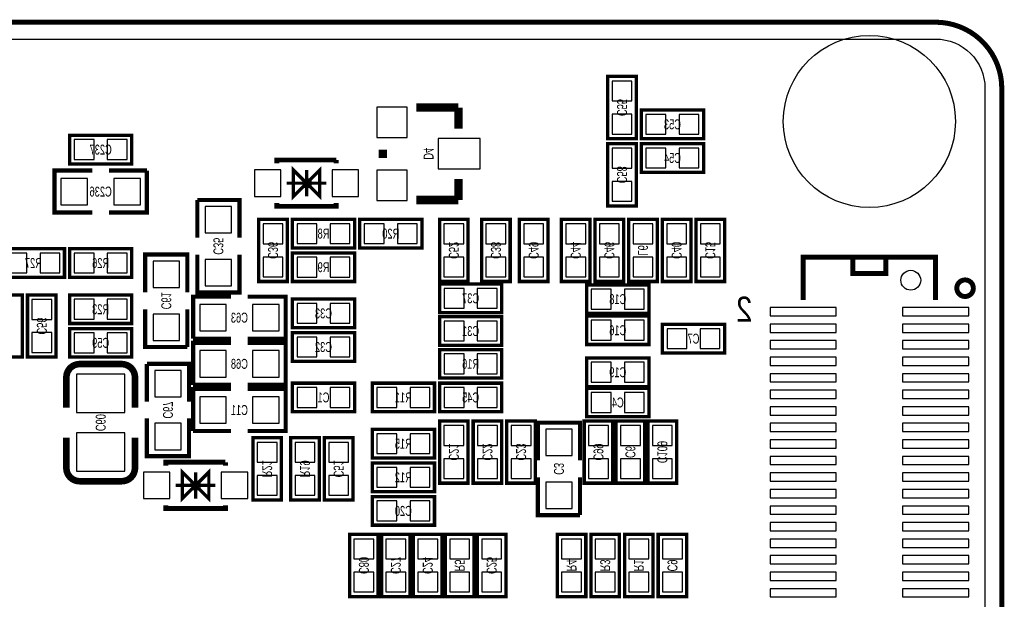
# Model space of a CAD drawing. Extents: x -0.1 to 45.1, y -0.1 to 62.1.
# Tile 4 of 4: x 15.3 to 45.1, y 44.6 to 62.1. Entities that reach past the tile are written whole.
import ezdxf
from ezdxf.enums import TextEntityAlignment as Align

# ---------------------------------------------------------------- set-up
doc = ezdxf.new("R2010")
doc.units = 0
doc.header["$MEASUREMENT"] = 0
for name, color, linetype in [('BG_OUTLINE', 3, 'CONTINUOUS'), ('PG_SILKSCREEN_BOTTOM', 150, 'CONTINUOUS'), ('PIN_BOTTOM', 202, 'CONTINUOUS'), ('RD_SILKSCREEN_BOTTOM', 122, 'CONTINUOUS'), ('RKI_ALL', 2, 'CONTINUOUS')]:
    doc.layers.add(name, color=color, linetype=linetype)

msp = doc.modelspace()

# ---------------------------------------------------------------- linework, layer by layer
at = {"layer": 'BG_OUTLINE', "const_width": 0.1524}
msp.add_lwpolyline([(1.999996, 0, -0.414212), (0, 1.999996), (0, 60.000007, -0.414212), (1.999996, 62.000003), (42.99999, 62.000003, -0.414214), (45.000012, 60.000007), (45.000012, 8.255)], format="xyb", dxfattribs=at)
at = {"layer": 'BG_OUTLINE'}
msp.add_lwpolyline([(45.000012, 60.000007, 0.414214), (42.99999, 62.000003), (1.999996, 62.000003, 0.414212), (0, 60.000007), (0, 1.999996, 0.414212), (1.999996, 0), (42.99999, 0, 0.414215), (45.000012, 1.999996), (45.000012, 8.255)], format="xyb", close=True, dxfattribs=at)
at = {"layer": 'PG_SILKSCREEN_BOTTOM'}
for points, const_width in [([(33.9598, 58.480198), (33.9598, 60.359798), (33.0962, 60.359798), (33.0962, 58.480198), (33.9598, 58.480198)], 0.1016), ([(28.5877, 59.419998), (27.3177, 59.419998)], 0.254), ([(28.5877, 58.784998), (28.5877, 59.419998)], 0.254), ([(34.1122, 58.480198), (35.9918, 58.480198), (35.9918, 59.343798), (34.1122, 59.343798), (34.1122, 58.480198)], 0.1016), ([(18.7198, 58.581798), (16.8402, 58.581798), (16.8402, 57.718198), (18.7198, 57.718198), (18.7198, 58.581798)], 0.1016), ([(33.0962, 58.327798), (33.0962, 56.448198), (33.9598, 56.448198), (33.9598, 58.327798), (33.0962, 58.327798)], 0.1016), ([(34.1122, 57.464198), (35.9918, 57.464198), (35.9918, 58.327798), (34.1122, 58.327798), (34.1122, 57.464198)], 0.1016), ([(26.3017, 57.895998), (26.3017, 58.149998)], 0.254), ([(24.897918, 57.834022), (23.097922, 57.834022), (23.097922, 57.734022)], 0.150012), ([(24.897918, 57.834022), (24.897918, 57.734022)], 0.150012), ([(17.526, 57.514998), (16.383, 57.514998), (16.383, 56.244998), (17.526, 56.244998)], 0.127), ([(18.034, 56.244998), (19.177, 56.244998), (19.177, 57.514998)], 0.127), ([(19.177, 57.514998), (18.034, 57.514998)], 0.127), ([(23.99792, 57.134023), (24.397919, 56.734024), (24.397919, 57.534023), (23.99792, 57.134023), (23.597921, 57.534023), (23.597921, 56.734024), (23.99792, 57.134023)], 0.1), ([(23.99792, 56.734024), (23.99792, 57.534023)], 0.1), ([(24.597919, 57.134023), (23.397921, 57.134023)], 0.1), ([(28.5877, 57.260998), (28.5877, 56.625998)], 0.254), ([(21.971, 55.482998), (21.971, 56.625998), (20.701, 56.625998)], 0.127), ([(20.701, 56.625998), (20.701, 55.482998)], 0.127), ([(24.897918, 56.534025), (24.897918, 56.434025), (23.097922, 56.434025), (23.097922, 56.534025)], 0.150012), ([(28.5877, 56.625998), (27.3177, 56.625998)], 0.254), ([(22.5552, 56.041798), (22.5552, 54.162198), (23.4188, 54.162198), (23.4188, 56.041798), (22.5552, 56.041798)], 0.1016), ([(25.4508, 56.041798), (23.5712, 56.041798), (23.5712, 55.178198), (25.4508, 55.178198), (25.4508, 56.041798)], 0.1016), ([(27.4828, 56.041798), (25.6032, 56.041798), (25.6032, 55.178198), (27.4828, 55.178198), (27.4828, 56.041798)], 0.1016), ([(28.0162, 56.041798), (28.0162, 54.162198), (28.8798, 54.162198), (28.8798, 56.041798), (28.0162, 56.041798)], 0.1016), ([(30.1498, 54.162198), (30.1498, 56.041798), (29.2862, 56.041798), (29.2862, 54.162198), (30.1498, 54.162198)], 0.1016), ([(31.2928, 54.162198), (31.2928, 56.041798), (30.4292, 56.041798), (30.4292, 54.162198), (31.2928, 54.162198)], 0.1016), ([(32.5628, 54.162198), (32.5628, 56.041798), (31.6992, 56.041798), (31.6992, 54.162198), (32.5628, 54.162198)], 0.1016), ([(32.7152, 56.041798), (32.7152, 54.162198), (33.5788, 54.162198), (33.5788, 56.041798), (32.7152, 56.041798)], 0.1016), ([(33.7312, 56.041798), (33.7312, 54.162198), (34.5948, 54.162198), (34.5948, 56.041798), (33.7312, 56.041798)], 0.1016), ([(35.6108, 54.162198), (35.6108, 56.041798), (34.7472, 56.041798), (34.7472, 54.162198), (35.6108, 54.162198)], 0.1016), ([(36.6268, 54.162198), (36.6268, 56.041798), (35.7632, 56.041798), (35.7632, 54.162198), (36.6268, 54.162198)], 0.1016), ([(14.8082, 54.289198), (16.6878, 54.289198), (16.6878, 55.152798), (14.8082, 55.152798), (14.8082, 54.289198)], 0.1016), ([(16.8402, 54.289198), (18.7198, 54.289198), (18.7198, 55.152798), (16.8402, 55.152798), (16.8402, 54.289198)], 0.1016), ([(20.3962, 53.831998), (20.3962, 54.974998), (19.1262, 54.974998), (19.1262, 53.831998)], 0.127), ([(20.701, 54.974998), (20.701, 53.831998), (21.971, 53.831998), (21.971, 54.974998)], 0.127), ([(25.4508, 55.025798), (23.5712, 55.025798), (23.5712, 54.162198), (25.4508, 54.162198), (25.4508, 55.025798)], 0.1016), ([(38.999998, 53.599994), (38.999998, 54.899992), (42.99999, 54.899992), (42.99999, 53.599994)], 0.150012), ([(40.999994, 54.899992), (41.499993, 54.899992), (41.499993, 54.399993), (40.499995, 54.399993), (40.499995, 54.899992)], 0.150012), ([(28.0162, 53.222398), (29.8958, 53.222398), (29.8958, 54.085998), (28.0162, 54.085998), (28.0162, 53.222398)], 0.1016), ([(34.3408, 54.060598), (32.4612, 54.060598), (32.4612, 53.196998), (34.3408, 53.196998), (34.3408, 54.060598)], 0.1016), ([(15.4178, 51.876198), (15.4178, 53.755798), (14.5542, 53.755798), (14.5542, 51.876198), (15.4178, 51.876198)], 0.1016), ([(15.5702, 53.755798), (15.5702, 51.876198), (16.4338, 51.876198), (16.4338, 53.755798), (15.5702, 53.755798)], 0.1016), ([(18.7198, 53.755798), (16.8402, 53.755798), (16.8402, 52.892198), (18.7198, 52.892198), (18.7198, 53.755798)], 0.1016), ([(21.717, 53.704998), (20.574, 53.704998), (20.574, 52.434998)], 0.127), ([(22.225, 52.434998), (23.368, 52.434998), (23.368, 53.704998), (22.225, 53.704998)], 0.127), ([(25.4508, 53.628798), (23.5712, 53.628798), (23.5712, 52.765198), (25.4508, 52.765198), (25.4508, 53.628798)], 0.1016), ([(19.1262, 53.323998), (19.1262, 52.180998), (20.3962, 52.180998)], 0.127), ([(20.3962, 52.180998), (20.3962, 53.323998)], 0.127), ([(28.0162, 52.231798), (29.8958, 52.231798), (29.8958, 53.095398), (28.0162, 53.095398), (28.0162, 52.231798)], 0.1016), ([(34.3408, 53.120798), (32.4612, 53.120798), (32.4612, 52.257198), (34.3408, 52.257198), (34.3408, 53.120798)], 0.1016), ([(18.7198, 52.739798), (16.8402, 52.739798), (16.8402, 51.876198), (18.7198, 51.876198), (18.7198, 52.739798)], 0.1016), ([(25.4508, 52.612798), (23.5712, 52.612798), (23.5712, 51.749198), (25.4508, 51.749198), (25.4508, 52.612798)], 0.1016), ([(36.6268, 52.866798), (34.7472, 52.866798), (34.7472, 52.003198), (36.6268, 52.003198), (36.6268, 52.866798)], 0.1016), ([(20.574, 52.434998), (21.717, 52.434998)], 0.127), ([(21.717, 52.307998), (20.574, 52.307998), (20.574, 51.037998)], 0.127), ([(22.225, 51.037998), (23.368, 51.037998), (23.368, 52.307998), (22.225, 52.307998)], 0.127), ([(28.0162, 51.241198), (29.8958, 51.241198), (29.8958, 52.104798), (28.0162, 52.104798), (28.0162, 51.241198)], 0.1016), ([(34.3408, 51.850798), (32.4612, 51.850798), (32.4612, 50.987198), (34.3408, 50.987198), (34.3408, 51.850798)], 0.1016), ([(20.447, 50.529998), (20.447, 51.672998), (19.177, 51.672998)], 0.127), ([(19.177, 51.672998), (19.177, 50.529998)], 0.127), ([(18.814999, 51.265099), (18.814999, 50.345111)], 0.199898), ([(20.574, 51.037998), (21.717, 51.037998)], 0.127), ([(21.717, 50.910998), (20.574, 50.910998), (20.574, 49.640998)], 0.127), ([(22.225, 49.640998), (23.368, 49.640998), (23.368, 50.910998), (22.225, 50.910998)], 0.127), ([(25.4508, 51.088798), (23.5712, 51.088798), (23.5712, 50.225198), (25.4508, 50.225198), (25.4508, 51.088798)], 0.1016), ([(25.9842, 50.225198), (27.8638, 50.225198), (27.8638, 51.088798), (25.9842, 51.088798), (25.9842, 50.225198)], 0.1016), ([(28.0162, 50.225198), (29.8958, 50.225198), (29.8958, 51.088798), (28.0162, 51.088798), (28.0162, 50.225198)], 0.1016), ([(34.3408, 50.936398), (32.4612, 50.936398), (32.4612, 50.072798), (34.3408, 50.072798), (34.3408, 50.936398)], 0.1016), ([(19.177, 50.021998), (19.177, 48.878998), (20.447, 48.878998), (20.447, 50.021998)], 0.127), ([(28.8798, 48.066198), (28.8798, 49.945798), (28.0162, 49.945798), (28.0162, 48.066198), (28.8798, 48.066198)], 0.1016), ([(29.8958, 48.066198), (29.8958, 49.945798), (29.0322, 49.945798), (29.0322, 48.066198), (29.8958, 48.066198)], 0.1016), ([(30.9118, 48.066198), (30.9118, 49.945798), (30.0482, 49.945798), (30.0482, 48.066198), (30.9118, 48.066198)], 0.1016), ([(32.385, 49.945798), (32.385, 48.066198), (33.2486, 48.066198), (33.2486, 49.945798), (32.385, 49.945798)], 0.1016), ([(33.3502, 49.945798), (33.3502, 48.066198), (34.2138, 48.066198), (34.2138, 49.945798), (33.3502, 49.945798)], 0.1016), ([(34.3154, 49.945798), (34.3154, 48.066198), (35.179, 48.066198), (35.179, 49.945798), (34.3154, 49.945798)], 0.1016), ([(20.574, 49.640998), (21.717, 49.640998)], 0.127), ([(25.9842, 48.828198), (27.8638, 48.828198), (27.8638, 49.691798), (25.9842, 49.691798), (25.9842, 48.828198)], 0.1016), ([(32.258, 48.751998), (32.258, 49.894998), (30.988, 49.894998), (30.988, 48.751998)], 0.127), ([(16.745001, 48.524897), (16.745001, 49.44491)], 0.199898), ([(23.241, 47.558198), (23.241, 49.437798), (22.3774, 49.437798), (22.3774, 47.558198), (23.241, 47.558198)], 0.1016), ([(24.384, 47.558198), (24.384, 49.437798), (23.5204, 49.437798), (23.5204, 47.558198), (24.384, 47.558198)], 0.1016), ([(24.5364, 49.437798), (24.5364, 47.558198), (25.4, 47.558198), (25.4, 49.437798), (24.5364, 49.437798)], 0.1016), ([(21.547226, 48.698099), (19.74723, 48.698099), (19.74723, 48.598099)], 0.150012), ([(20.647228, 47.998101), (21.047227, 47.598101), (21.047227, 48.3981), (20.647228, 47.998101), (20.247229, 48.3981), (20.247229, 47.598101), (20.647228, 47.998101)], 0.1), ([(21.547226, 48.698099), (21.547226, 48.598099)], 0.150012), ([(25.9842, 47.812198), (27.8638, 47.812198), (27.8638, 48.675798), (25.9842, 48.675798), (25.9842, 47.812198)], 0.1016), ([(20.647228, 47.598101), (20.647228, 48.3981)], 0.1), ([(30.988, 48.243998), (30.988, 47.100998), (32.258, 47.100998)], 0.127), ([(32.258, 47.100998), (32.258, 48.243998)], 0.127), ([(21.247227, 47.998101), (20.047229, 47.998101)], 0.1), ([(27.8638, 47.659798), (25.9842, 47.659798), (25.9842, 46.796198), (27.8638, 46.796198), (27.8638, 47.659798)], 0.1016), ([(21.547226, 47.398102), (21.547226, 47.298102), (19.74723, 47.298102), (19.74723, 47.398102)], 0.150012), ([(26.162, 44.637198), (26.162, 46.516798), (25.2984, 46.516798), (25.2984, 44.637198), (26.162, 44.637198)], 0.1016), ([(27.1272, 44.637198), (27.1272, 46.516798), (26.2636, 46.516798), (26.2636, 44.637198), (27.1272, 44.637198)], 0.1016), ([(28.0924, 44.637198), (28.0924, 46.516798), (27.2288, 46.516798), (27.2288, 44.637198), (28.0924, 44.637198)], 0.1016), ([(28.194, 46.516798), (28.194, 44.637198), (29.0576, 44.637198), (29.0576, 46.516798), (28.194, 46.516798)], 0.1016), ([(29.1592, 46.516798), (29.1592, 44.637198), (30.0228, 44.637198), (30.0228, 46.516798), (29.1592, 46.516798)], 0.1016), ([(32.4358, 44.637198), (32.4358, 46.516798), (31.5722, 46.516798), (31.5722, 44.637198), (32.4358, 44.637198)], 0.1016), ([(33.4518, 44.637198), (33.4518, 46.516798), (32.5882, 46.516798), (32.5882, 44.637198), (33.4518, 44.637198)], 0.1016), ([(33.6042, 46.516798), (33.6042, 44.637198), (34.4678, 44.637198), (34.4678, 46.516798), (33.6042, 46.516798)], 0.1016), ([(34.6202, 46.516798), (34.6202, 44.637198), (35.4838, 44.637198), (35.4838, 46.516798), (34.6202, 46.516798)], 0.1016)]:
    msp.add_lwpolyline(points, dxfattribs=dict(at, const_width=const_width))
for points, const_width in [([(44.141212, 53.958998, 1.000012), (43.641213, 53.958998, 0.999988), (44.141212, 53.958998)], 0.150012), ([(16.745001, 50.345111), (16.745001, 51.265099, -0.414207), (17.145, 51.665099)], 0.199898), ([(17.145, 51.665099), (18.415, 51.665099, -0.414219), (18.814999, 51.265099)], 0.199898), ([(18.814999, 49.44491), (18.814999, 48.524897, -0.41438), (18.415, 48.125101)], 0.199898), ([(18.415, 48.125101), (17.145, 48.124897, -0.414206), (16.745001, 48.524897)], 0.199898)]:
    msp.add_lwpolyline(points, format="xyb", dxfattribs=dict(at, const_width=const_width))
at = {"layer": 'PIN_BOTTOM'}
for points in [[(33.228305, 59.620201), (33.827695, 59.620201), (33.827695, 60.21959), (33.228305, 60.21959)], [(26.1239, 58.518298), (27.0383, 58.518298), (27.0383, 59.432698), (26.1239, 59.432698)], [(33.228305, 58.620406), (33.827695, 58.620406), (33.827695, 59.219795), (33.228305, 59.219795)], [(34.252408, 59.211693), (34.252408, 58.612303), (34.851797, 58.612303), (34.851797, 59.211693)], [(35.252203, 59.211693), (35.252203, 58.612303), (35.851592, 58.612303), (35.851592, 59.211693)], [(17.579797, 57.850303), (17.579797, 58.449693), (16.980408, 58.449693), (16.980408, 57.850303)], [(18.579592, 57.850303), (18.579592, 58.449693), (17.980203, 58.449693), (17.980203, 57.850303)], [(27.9781, 57.565798), (29.2481, 57.565798), (29.2481, 58.480198), (27.9781, 58.480198)], [(33.827695, 58.18759), (33.228305, 58.18759), (33.228305, 57.588201), (33.827695, 57.588201)], [(34.252408, 58.195693), (34.252408, 57.596303), (34.851797, 57.596303), (34.851797, 58.195693)], [(35.252203, 58.195693), (35.252203, 57.596303), (35.851592, 57.596303), (35.851592, 58.195693)], [(23.222915, 56.734024), (23.222915, 57.534023), (22.422917, 57.534023), (22.422917, 56.734024)], [(25.572923, 56.734024), (25.572923, 57.534023), (24.772925, 57.534023), (24.772925, 56.734024)], [(26.1239, 56.613298), (27.0383, 56.613298), (27.0383, 57.527698), (26.1239, 57.527698)], [(17.37995, 56.479948), (17.37995, 57.280048), (16.57985, 57.280048), (16.57985, 56.479948)], [(18.98015, 56.479948), (18.98015, 57.280048), (18.18005, 57.280048), (18.18005, 56.479948)], [(33.827695, 57.187795), (33.228305, 57.187795), (33.228305, 56.588406), (33.827695, 56.588406)], [(21.73605, 56.429148), (20.93595, 56.429148), (20.93595, 55.629048), (21.73605, 55.629048)], [(23.286695, 55.90159), (22.687305, 55.90159), (22.687305, 55.302201), (23.286695, 55.302201)], [(24.310797, 55.310303), (24.310797, 55.909693), (23.711408, 55.909693), (23.711408, 55.310303)], [(25.310592, 55.310303), (25.310592, 55.909693), (24.711203, 55.909693), (24.711203, 55.310303)], [(26.342797, 55.310303), (26.342797, 55.909693), (25.743408, 55.909693), (25.743408, 55.310303)], [(27.342592, 55.310303), (27.342592, 55.909693), (26.743203, 55.909693), (26.743203, 55.310303)], [(28.747695, 55.90159), (28.148305, 55.90159), (28.148305, 55.302201), (28.747695, 55.302201)], [(29.418305, 55.302201), (30.017695, 55.302201), (30.017695, 55.90159), (29.418305, 55.90159)], [(30.561305, 55.302201), (31.160695, 55.302201), (31.160695, 55.90159), (30.561305, 55.90159)], [(31.831305, 55.302201), (32.430695, 55.302201), (32.430695, 55.90159), (31.831305, 55.90159)], [(33.446695, 55.90159), (32.847305, 55.90159), (32.847305, 55.302201), (33.446695, 55.302201)], [(34.462695, 55.90159), (33.863305, 55.90159), (33.863305, 55.302201), (34.462695, 55.302201)], [(34.879305, 55.302201), (35.478695, 55.302201), (35.478695, 55.90159), (34.879305, 55.90159)], [(35.895305, 55.302201), (36.494695, 55.302201), (36.494695, 55.90159), (35.895305, 55.90159)], [(14.948408, 55.020693), (14.948408, 54.421303), (15.547797, 54.421303), (15.547797, 55.020693)], [(15.948203, 55.020693), (15.948203, 54.421303), (16.547592, 54.421303), (16.547592, 55.020693)], [(16.980408, 55.020693), (16.980408, 54.421303), (17.579797, 54.421303), (17.579797, 55.020693)], [(17.980203, 55.020693), (17.980203, 54.421303), (18.579592, 54.421303), (18.579592, 55.020693)], [(19.36115, 53.978048), (20.16125, 53.978048), (20.16125, 54.778148), (19.36115, 54.778148)], [(21.73605, 54.828948), (20.93595, 54.828948), (20.93595, 54.028848), (21.73605, 54.028848)], [(23.286695, 54.901795), (22.687305, 54.901795), (22.687305, 54.302406), (23.286695, 54.302406)], [(24.310797, 54.294303), (24.310797, 54.893693), (23.711408, 54.893693), (23.711408, 54.294303)], [(25.310592, 54.294303), (25.310592, 54.893693), (24.711203, 54.893693), (24.711203, 54.294303)], [(28.747695, 54.901795), (28.148305, 54.901795), (28.148305, 54.302406), (28.747695, 54.302406)], [(29.418305, 54.302406), (30.017695, 54.302406), (30.017695, 54.901795), (29.418305, 54.901795)], [(30.561305, 54.302406), (31.160695, 54.302406), (31.160695, 54.901795), (30.561305, 54.901795)], [(31.831305, 54.302406), (32.430695, 54.302406), (32.430695, 54.901795), (31.831305, 54.901795)], [(33.446695, 54.901795), (32.847305, 54.901795), (32.847305, 54.302406), (33.446695, 54.302406)], [(34.462695, 54.901795), (33.863305, 54.901795), (33.863305, 54.302406), (34.462695, 54.302406)], [(34.879305, 54.302406), (35.478695, 54.302406), (35.478695, 54.901795), (34.879305, 54.901795)], [(35.895305, 54.302406), (36.494695, 54.302406), (36.494695, 54.901795), (35.895305, 54.901795)], [(28.156408, 53.953893), (28.156408, 53.354503), (28.755797, 53.354503), (28.755797, 53.953893)], [(29.156203, 53.953893), (29.156203, 53.354503), (29.755592, 53.354503), (29.755592, 53.953893)], [(33.200797, 53.329103), (33.200797, 53.928493), (32.601408, 53.928493), (32.601408, 53.329103)], [(34.200592, 53.329103), (34.200592, 53.928493), (33.601203, 53.928493), (33.601203, 53.329103)], [(16.301695, 53.61559), (15.702305, 53.61559), (15.702305, 53.016201), (16.301695, 53.016201)], [(17.579797, 53.024303), (17.579797, 53.623693), (16.980408, 53.623693), (16.980408, 53.024303)], [(18.579592, 53.024303), (18.579592, 53.623693), (17.980203, 53.623693), (17.980203, 53.024303)], [(20.77085, 53.470048), (20.77085, 52.669948), (21.57095, 52.669948), (21.57095, 53.470048)], [(22.37105, 53.470048), (22.37105, 52.669948), (23.17115, 52.669948), (23.17115, 53.470048)], [(24.310797, 52.897303), (24.310797, 53.496693), (23.711408, 53.496693), (23.711408, 52.897303)], [(25.310592, 52.897303), (25.310592, 53.496693), (24.711203, 53.496693), (24.711203, 52.897303)], [(39.999996, 53.374938), (38, 53.374938), (38, 53.125027), (39.999996, 53.125027)], [(43.999988, 53.374938), (41.999992, 53.374938), (41.999992, 53.125027), (43.999988, 53.125027)], [(19.36115, 52.377848), (20.16125, 52.377848), (20.16125, 53.177948), (19.36115, 53.177948)], [(28.156408, 52.963293), (28.156408, 52.363903), (28.755797, 52.363903), (28.755797, 52.963293)], [(29.156203, 52.963293), (29.156203, 52.363903), (29.755592, 52.363903), (29.755592, 52.963293)], [(33.200797, 52.389303), (33.200797, 52.988693), (32.601408, 52.988693), (32.601408, 52.389303)], [(34.200592, 52.389303), (34.200592, 52.988693), (33.601203, 52.988693), (33.601203, 52.389303)], [(35.486797, 52.135303), (35.486797, 52.734693), (34.887408, 52.734693), (34.887408, 52.135303)], [(36.486592, 52.135303), (36.486592, 52.734693), (35.887203, 52.734693), (35.887203, 52.135303)], [(39.999996, 52.874939), (38, 52.874939), (38, 52.625028), (39.999996, 52.625028)], [(43.999988, 52.874939), (41.999992, 52.874939), (41.999992, 52.625028), (43.999988, 52.625028)], [(16.301695, 52.615795), (15.702305, 52.615795), (15.702305, 52.016406), (16.301695, 52.016406)], [(17.579797, 52.008303), (17.579797, 52.607693), (16.980408, 52.607693), (16.980408, 52.008303)], [(18.579592, 52.008303), (18.579592, 52.607693), (17.980203, 52.607693), (17.980203, 52.008303)], [(24.310797, 51.881303), (24.310797, 52.480693), (23.711408, 52.480693), (23.711408, 51.881303)], [(25.310592, 51.881303), (25.310592, 52.480693), (24.711203, 52.480693), (24.711203, 51.881303)], [(39.999996, 52.37494), (38, 52.37494), (38, 52.125029), (39.999996, 52.125029)], [(43.999988, 52.37494), (41.999992, 52.37494), (41.999992, 52.125029), (43.999988, 52.125029)], [(20.77085, 52.073048), (20.77085, 51.272948), (21.57095, 51.272948), (21.57095, 52.073048)], [(22.37105, 52.073048), (22.37105, 51.272948), (23.17115, 51.272948), (23.17115, 52.073048)], [(28.156408, 51.972693), (28.156408, 51.373303), (28.755797, 51.373303), (28.755797, 51.972693)], [(29.156203, 51.972693), (29.156203, 51.373303), (29.755592, 51.373303), (29.755592, 51.972693)], [(39.999996, 51.874941), (38, 51.874941), (38, 51.62503), (39.999996, 51.62503)], [(43.999988, 51.874941), (41.999992, 51.874941), (41.999992, 51.62503), (43.999988, 51.62503)], [(20.21205, 51.476148), (19.41195, 51.476148), (19.41195, 50.676048), (20.21205, 50.676048)], [(33.200797, 51.119303), (33.200797, 51.718693), (32.601408, 51.718693), (32.601408, 51.119303)], [(34.200592, 51.119303), (34.200592, 51.718693), (33.601203, 51.718693), (33.601203, 51.119303)], [(18.514949, 51.364985), (17.045051, 51.364985), (17.045051, 50.204992), (18.514949, 50.204992)], [(39.999996, 51.374942), (38, 51.374942), (38, 51.125031), (39.999996, 51.125031)], [(43.999988, 51.374942), (41.999992, 51.374942), (41.999992, 51.125031), (43.999988, 51.125031)], [(24.310797, 50.357303), (24.310797, 50.956693), (23.711408, 50.956693), (23.711408, 50.357303)], [(25.310592, 50.357303), (25.310592, 50.956693), (24.711203, 50.956693), (24.711203, 50.357303)], [(26.124408, 50.956693), (26.124408, 50.357303), (26.723797, 50.357303), (26.723797, 50.956693)], [(27.124203, 50.956693), (27.124203, 50.357303), (27.723592, 50.357303), (27.723592, 50.956693)], [(28.156408, 50.956693), (28.156408, 50.357303), (28.755797, 50.357303), (28.755797, 50.956693)], [(29.156203, 50.956693), (29.156203, 50.357303), (29.755592, 50.357303), (29.755592, 50.956693)], [(39.999996, 50.874943), (38, 50.874943), (38, 50.625032), (39.999996, 50.625032)], [(43.999988, 50.874943), (41.999992, 50.874943), (41.999992, 50.625032), (43.999988, 50.625032)], [(20.77085, 50.676048), (20.77085, 49.875948), (21.57095, 49.875948), (21.57095, 50.676048)], [(22.37105, 50.676048), (22.37105, 49.875948), (23.17115, 49.875948), (23.17115, 50.676048)], [(33.200797, 50.204903), (33.200797, 50.804293), (32.601408, 50.804293), (32.601408, 50.204903)], [(34.200592, 50.204903), (34.200592, 50.804293), (33.601203, 50.804293), (33.601203, 50.204903)], [(39.999996, 50.374944), (38, 50.374944), (38, 50.125033), (39.999996, 50.125033)], [(43.999988, 50.374944), (41.999992, 50.374944), (41.999992, 50.125033), (43.999988, 50.125033)], [(20.21205, 49.875948), (19.41195, 49.875948), (19.41195, 49.075848), (20.21205, 49.075848)], [(28.148305, 49.206201), (28.747695, 49.206201), (28.747695, 49.80559), (28.148305, 49.80559)], [(29.164305, 49.206201), (29.763695, 49.206201), (29.763695, 49.80559), (29.164305, 49.80559)], [(30.180305, 49.206201), (30.779695, 49.206201), (30.779695, 49.80559), (30.180305, 49.80559)], [(31.22295, 48.898048), (32.02305, 48.898048), (32.02305, 49.698148), (31.22295, 49.698148)], [(33.116495, 49.80559), (32.517105, 49.80559), (32.517105, 49.206201), (33.116495, 49.206201)], [(34.081695, 49.80559), (33.482305, 49.80559), (33.482305, 49.206201), (34.081695, 49.206201)], [(35.046895, 49.80559), (34.447505, 49.80559), (34.447505, 49.206201), (35.046895, 49.206201)], [(39.999996, 49.874945), (38, 49.874945), (38, 49.625034), (39.999996, 49.625034)], [(43.999988, 49.874945), (41.999992, 49.874945), (41.999992, 49.625034), (43.999988, 49.625034)], [(18.514949, 49.585004), (17.045051, 49.585004), (17.045051, 48.425011), (18.514949, 48.425011)], [(26.124408, 49.559693), (26.124408, 48.960303), (26.723797, 48.960303), (26.723797, 49.559693)], [(27.124203, 49.559693), (27.124203, 48.960303), (27.723592, 48.960303), (27.723592, 49.559693)], [(39.999996, 49.374946), (38, 49.374946), (38, 49.125035), (39.999996, 49.125035)], [(43.999988, 49.374946), (41.999992, 49.374946), (41.999992, 49.125035), (43.999988, 49.125035)], [(22.509505, 48.698201), (23.108895, 48.698201), (23.108895, 49.29759), (22.509505, 49.29759)], [(23.652505, 48.698201), (24.251895, 48.698201), (24.251895, 49.29759), (23.652505, 49.29759)], [(25.267895, 49.29759), (24.668505, 49.29759), (24.668505, 48.698201), (25.267895, 48.698201)], [(28.148305, 48.206406), (28.747695, 48.206406), (28.747695, 48.805795), (28.148305, 48.805795)], [(29.164305, 48.206406), (29.763695, 48.206406), (29.763695, 48.805795), (29.164305, 48.805795)], [(30.180305, 48.206406), (30.779695, 48.206406), (30.779695, 48.805795), (30.180305, 48.805795)], [(33.116495, 48.805795), (32.517105, 48.805795), (32.517105, 48.206406), (33.116495, 48.206406)], [(34.081695, 48.805795), (33.482305, 48.805795), (33.482305, 48.206406), (34.081695, 48.206406)], [(35.046895, 48.805795), (34.447505, 48.805795), (34.447505, 48.206406), (35.046895, 48.206406)], [(39.999996, 48.874947), (38, 48.874947), (38, 48.625036), (39.999996, 48.625036)], [(43.999988, 48.874947), (41.999992, 48.874947), (41.999992, 48.625036), (43.999988, 48.625036)], [(26.124408, 48.543693), (26.124408, 47.944303), (26.723797, 47.944303), (26.723797, 48.543693)], [(27.124203, 48.543693), (27.124203, 47.944303), (27.723592, 47.944303), (27.723592, 48.543693)], [(19.872223, 47.598101), (19.872223, 48.3981), (19.072225, 48.3981), (19.072225, 47.598101)], [(22.222231, 47.598101), (22.222231, 48.3981), (21.422233, 48.3981), (21.422233, 47.598101)], [(22.509505, 47.698406), (23.108895, 47.698406), (23.108895, 48.297795), (22.509505, 48.297795)], [(23.652505, 47.698406), (24.251895, 47.698406), (24.251895, 48.297795), (23.652505, 48.297795)], [(25.267895, 48.297795), (24.668505, 48.297795), (24.668505, 47.698406), (25.267895, 47.698406)], [(39.999996, 48.374948), (38, 48.374948), (38, 48.125037), (39.999996, 48.125037)], [(43.999988, 48.374948), (41.999992, 48.374948), (41.999992, 48.125037), (43.999988, 48.125037)], [(31.22295, 47.297848), (32.02305, 47.297848), (32.02305, 48.097948), (31.22295, 48.097948)], [(39.999996, 47.874949), (38, 47.874949), (38, 47.625038), (39.999996, 47.625038)], [(43.999988, 47.874949), (41.999992, 47.874949), (41.999992, 47.625038), (43.999988, 47.625038)], [(26.723797, 46.928303), (26.723797, 47.527693), (26.124408, 47.527693), (26.124408, 46.928303)], [(27.723592, 46.928303), (27.723592, 47.527693), (27.124203, 47.527693), (27.124203, 46.928303)], [(39.999996, 47.37495), (38, 47.37495), (38, 47.125039), (39.999996, 47.125039)], [(43.999988, 47.37495), (41.999992, 47.37495), (41.999992, 47.125039), (43.999988, 47.125039)], [(39.999996, 46.874951), (38, 46.874951), (38, 46.62504), (39.999996, 46.62504)], [(43.999988, 46.874951), (41.999992, 46.874951), (41.999992, 46.62504), (43.999988, 46.62504)], [(25.430505, 45.777201), (26.029895, 45.777201), (26.029895, 46.37659), (25.430505, 46.37659)], [(26.395705, 45.777201), (26.995095, 45.777201), (26.995095, 46.37659), (26.395705, 46.37659)], [(27.360905, 45.777201), (27.960295, 45.777201), (27.960295, 46.37659), (27.360905, 46.37659)], [(28.925495, 46.37659), (28.326105, 46.37659), (28.326105, 45.777201), (28.925495, 45.777201)], [(29.890695, 46.37659), (29.291305, 46.37659), (29.291305, 45.777201), (29.890695, 45.777201)], [(31.704305, 45.777201), (32.303695, 45.777201), (32.303695, 46.37659), (31.704305, 46.37659)], [(32.720305, 45.777201), (33.319695, 45.777201), (33.319695, 46.37659), (32.720305, 46.37659)], [(34.335695, 46.37659), (33.736305, 46.37659), (33.736305, 45.777201), (34.335695, 45.777201)], [(35.351695, 46.37659), (34.752305, 46.37659), (34.752305, 45.777201), (35.351695, 45.777201)], [(39.999996, 46.374952), (38, 46.374952), (38, 46.125041), (39.999996, 46.125041)], [(43.999988, 46.374952), (41.999992, 46.374952), (41.999992, 46.125041), (43.999988, 46.125041)], [(39.999996, 45.874953), (38, 45.874953), (38, 45.625042), (39.999996, 45.625042)], [(43.999988, 45.874953), (41.999992, 45.874953), (41.999992, 45.625042), (43.999988, 45.625042)], [(25.430505, 44.777406), (26.029895, 44.777406), (26.029895, 45.376795), (25.430505, 45.376795)], [(26.395705, 44.777406), (26.995095, 44.777406), (26.995095, 45.376795), (26.395705, 45.376795)], [(27.360905, 44.777406), (27.960295, 44.777406), (27.960295, 45.376795), (27.360905, 45.376795)], [(28.925495, 45.376795), (28.326105, 45.376795), (28.326105, 44.777406), (28.925495, 44.777406)], [(29.890695, 45.376795), (29.291305, 45.376795), (29.291305, 44.777406), (29.890695, 44.777406)], [(31.704305, 44.777406), (32.303695, 44.777406), (32.303695, 45.376795), (31.704305, 45.376795)], [(32.720305, 44.777406), (33.319695, 44.777406), (33.319695, 45.376795), (32.720305, 45.376795)], [(34.335695, 45.376795), (33.736305, 45.376795), (33.736305, 44.777406), (34.335695, 44.777406)], [(35.351695, 45.376795), (34.752305, 45.376795), (34.752305, 44.777406), (35.351695, 44.777406)], [(39.999996, 45.374954), (38, 45.374954), (38, 45.125043), (39.999996, 45.125043)], [(43.999988, 45.374954), (41.999992, 45.374954), (41.999992, 45.125043), (43.999988, 45.125043)], [(39.999996, 44.874955), (38, 44.874955), (38, 44.625044), (39.999996, 44.625044)], [(43.999988, 44.874955), (41.999992, 44.874955), (41.999992, 44.625044), (43.999988, 44.625044)]]:
    msp.add_lwpolyline(points, close=True, dxfattribs=at)
for centre, radius in [((40.999994, 58.999984), 2.599944), ((42.250004, 54.199993), 0.299949)]:
    msp.add_circle(centre, radius, dxfattribs=at)
at = {"layer": 'RKI_ALL'}
msp.add_lwpolyline([(43.000016, 0.508), (1.999996, 0.508, -0.414212), (0.508, 1.999996), (0.508, 60.000007, -0.414211), (1.999996, 61.492003), (43.000016, 61.492003, -0.41421), (44.492012, 60.000007), (44.492012, 1.999996, -0.41421)], format="xyb", close=True, dxfattribs=at)

# ---------------------------------------------------------------- texts
at = {"layer": 'PG_SILKSCREEN_BOTTOM', "text_generation_flag": 2, "width": 0.866667}
msp.add_text('2', height=0.762, dxfattribs=at).set_placement((37.465, 52.942998))
at = {"layer": 'RD_SILKSCREEN_BOTTOM', "text_generation_flag": 2, "width": 0.700025}
for s, p in [('C55', (33.378013, 59.420354)), ('D4', (27.536013, 58.023354)), ('C58', (33.378013, 57.388354)), ('C35', (21.186013, 55.229354)), ('C36', (22.837013, 55.102354)), ('C52', (28.298013, 55.102354)), ('C38', (29.568013, 55.102354)), ('C49', (30.711013, 55.102354)), ('C44', (31.981013, 55.102354)), ('C46', (32.997013, 55.102354)), ('C40', (35.029013, 55.102354)), ('C15', (36.045013, 55.102354)), ('L6', (34.013013, 55.102354)), ('C61', (19.611213, 53.578354)), ('C56', (15.852013, 52.816354)), ('C67', (19.662013, 50.276354)), ('C60', (17.630013, 49.895354)), ('C21', (28.298013, 49.006354)), ('C22', (29.314013, 49.006354)), ('C23', (30.330013, 49.006354)), ('C99', (32.666813, 49.006354)), ('C6', (33.632013, 49.006354)), ('C109', (34.597213, 49.006354)), ('R21', (22.659213, 48.498354)), ('R19', (23.802213, 48.498354)), ('C51', (24.818213, 48.498354)), ('C3', (31.473013, 48.498354)), ('C80', (25.580213, 45.577354)), ('C27', (26.545413, 45.577354)), ('C24', (27.510613, 45.577354)), ('C25', (29.441013, 45.577354)), ('R5', (28.475813, 45.577354)), ('R4', (31.854013, 45.577354)), ('R3', (32.870013, 45.577354)), ('R1', (33.886013, 45.577354)), ('C9', (34.902013, 45.577354))]:
    msp.add_text(s, height=0.299999, rotation=270, dxfattribs=at).set_placement(p, align=Align.CENTER)
for s, p in [('C53', (35.052, 58.761986)), ('C237', (17.78, 57.999986)), ('C54', (35.052, 57.745986)), ('D1', (23.99792, 56.984036)), ('C236', (17.78, 56.729986)), ('R8', (24.511, 55.459986)), ('R20', (26.543, 55.459986)), ('R27', (15.748, 54.570986)), ('R26', (17.78, 54.570986)), ('R9', (24.511, 54.443986)), ('C37', (28.956, 53.504211)), ('C18', (33.401, 53.478811)), ('R23', (17.78, 53.174011)), ('C33', (24.511, 53.047011)), ('C63', (21.971, 52.919986)), ('C31', (28.956, 52.513586)), ('C16', (33.401, 52.538986)), ('C59', (17.78, 52.157986)), ('C7', (35.687, 52.284986)), ('C32', (24.511, 52.030986)), ('C68', (21.971, 51.522986)), ('R16', (28.956, 51.522986)), ('C19', (33.401, 51.268986)), ('C1', (24.511, 50.506986)), ('R11', (26.924, 50.506986)), ('C45', (28.956, 50.506986)), ('C4', (33.401, 50.354586)), ('C11', (21.971, 50.125986)), ('R15', (26.924, 49.109986)), ('R12', (26.924, 48.093986)), ('D2', (20.647228, 47.848114)), ('C20', (26.924, 47.077986))]:
    msp.add_text(s, height=0.299999, dxfattribs=at).set_placement(p, align=Align.CENTER)

doc.saveas('drawing.dxf')
